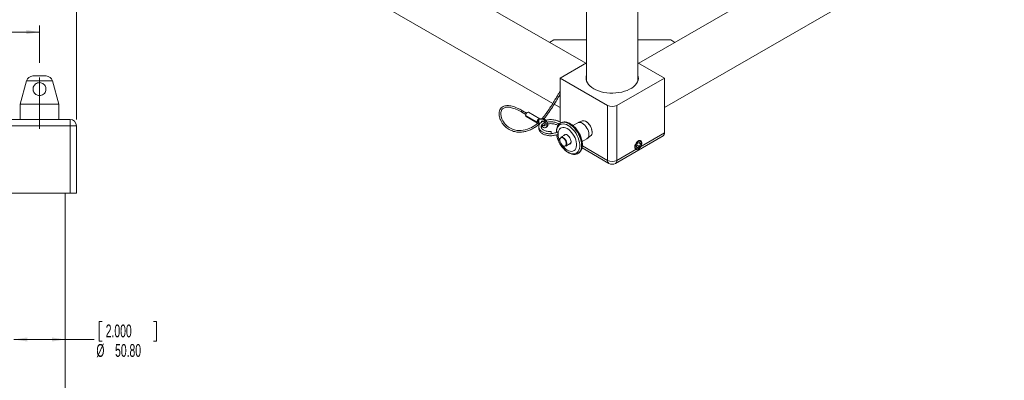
# Model space of a CAD drawing. Header units: millimetres. Extents: x 0 to 1118, y 0 to 864.
# Tile 20 of 26: x 725 to 968, y 443 to 532. Entities that reach past the tile are written whole.
import ezdxf

# ---------------------------------------------------------------- set-up
doc = ezdxf.new("R2010")
doc.units = ezdxf.units.MM
doc.linetypes.add('CENTERX2', pattern=[20.32, 12.7, -2.54, 2.54, -2.54])
doc.styles.add('SLDTEXTSTYLE3', font='TXT', dxfattribs={"width": 0.605})
doc.dimstyles.new('SLDDIMSTYLE0', dxfattribs={"dimtxt": 3.175, "dimasz": 3.302, "dimexe": 0, "dimexo": 0.0625, "dimgap": 0.79375, "dimtad": 0, "dimtih": 1, "dimtoh": 1, "dimlfac": 4, "dimrnd": 1e-09, "dimzin": 4, "dimdsep": 46, "dimtxsty": 'SLDTEXTSTYLE3', "dimsah": 1, "dimcen": 0.09, "dimadec": 0, "dimazin": 1, "dimtfac": 1, "dimtofl": 0, "dimtmove": 0, "dimatfit": 3, "dimfxl": 1, "dimfrac": 2, "dimtolj": 1, "dimtzin": 12, "dimarcsym": 0})
doc.dimstyles.new('SLDDIMSTYLE3', dxfattribs={"dimtxt": 3.175, "dimasz": 3.302, "dimexe": 0, "dimexo": 0.0625, "dimgap": 0.79375, "dimtad": 0, "dimtih": 1, "dimtoh": 1, "dimlfac": 4, "dimrnd": 1e-09, "dimzin": 4, "dimdsep": 46, "dimtxsty": 'SLDTEXTSTYLE3', "dimsah": 1, "dimcen": 0.09, "dimadec": 0, "dimazin": 1, "dimtfac": 1, "dimtofl": 0, "dimtmove": 0, "dimatfit": 3, "dimfxl": 1, "dimfrac": 2, "dimtolj": 1, "dimtzin": 12, "dimarcsym": 0})

# ---------------------------------------------------------------- blocks, each defined once
blk = doc.blocks.new('_D_13')
at = {"color": 7, "linetype": 'Continuous', "lineweight": 0}
for p, q in [((745.13, 457.68), (744.4, 457.68)), ((744.4, 457.68), (744.4, 452.81)), ((757.86, 457.68), (758.59, 457.68)), ((758.59, 457.68), (758.59, 452.81)), ((723.32, 453.2), (736.02, 453.2)), ((736.02, 453.2), (743.14, 453.2)), ((744.4, 452.81), (745.13, 452.81)), ((758.59, 452.81), (757.86, 452.81))]:
    blk.add_line(p, q, dxfattribs=at)
for points in [[(723.32, 453.2), (726.62, 452.69), (726.62, 453.7)], [(736.02, 453.2), (732.72, 453.7), (732.72, 452.69)]]:
    blk.add_solid(points, dxfattribs=at)
at = {"color": 7, "linetype": 'Continuous', "lineweight": 0, "char_height": 3.175, "attachment_point": 1, "style": 'SLDTEXTSTYLE3'}
for s, insert in [('2.000', (746.04, 456.9)), ('%%c', (743.72, 452.07)), ('50.80', (748.35, 452.07))]:
    blk.add_mtext(s, dxfattribs=dict(at, insert=insert))
blk = doc.blocks.new('_D_14')
at = {"color": 7, "linetype": 'Continuous', "lineweight": 0}
for p, q in [((548.42, 521.55), (548.42, 530.87)), ((548.42, 529.27), (632.37, 529.27)), ((729.67, 529.27), (645.71, 529.27)), ((729.67, 521.69), (729.67, 530.87))]:
    blk.add_line(p, q, dxfattribs=at)
for points in [[(548.42, 529.27), (551.72, 528.76), (551.72, 529.78)], [(729.67, 529.27), (726.37, 529.78), (726.37, 528.76)]]:
    blk.add_solid(points, dxfattribs=at)
at = {"color": 7, "linetype": 'Continuous', "lineweight": 0, "insert": (632.37, 530.93), "char_height": 3.175, "attachment_point": 1, "style": 'SLDTEXTSTYLE3'}
blk.add_mtext('725.00', dxfattribs=at)
blk = doc.blocks.new('_D_15')
at = {"color": 7, "linetype": 'Continuous', "lineweight": 0}
for p, q in [((539.29, 507.67), (539.29, 545.4)), ((539.29, 543.8), (632.37, 543.8)), ((738.79, 543.8), (645.71, 543.8)), ((738.79, 507.67), (738.79, 545.4))]:
    blk.add_line(p, q, dxfattribs=at)
for points in [[(539.29, 543.8), (542.6, 543.3), (542.6, 544.31)], [(738.79, 543.8), (735.49, 544.31), (735.49, 543.3)]]:
    blk.add_solid(points, dxfattribs=at)
at = {"color": 7, "linetype": 'Continuous', "lineweight": 0, "insert": (632.37, 545.46), "char_height": 3.175, "attachment_point": 1, "style": 'SLDTEXTSTYLE3'}
blk.add_mtext('798.00', dxfattribs=at)

msp = doc.modelspace()

# ---------------------------------------------------------------- linework, layer by layer
at = {"color": 7, "linetype": 'Continuous', "lineweight": 15}
for p, q in [((884.2286, 510.5689), (1063.1241, 613.8431)), ((864.9739, 604.3461), (864.9739, 517.1825)), ((877.6739, 517.1825), (877.6739, 604.3461)), ((748.0286, 574.296), (856.6155, 511.6102)), ((954.7344, 565.9353), (877.8791, 521.5677)), ((864.7686, 521.5677), (838.5405, 536.7089)), ((855.826, 526.7302), (856.8561, 527.3249)), ((856.8561, 527.3249), (864.9739, 527.3249)), ((877.6739, 527.3249), (885.7916, 527.3249)), ((885.7916, 527.3249), (886.8217, 526.7302)), ((858.4192, 517.9023), (864.9739, 521.6862)), ((877.6739, 521.6862), (884.2286, 517.9023)), ((726.4585, 517.1997), (724.9055, 511.4042)), ((728.0281, 518.4042), (731.308, 518.4042)), ((734.4305, 511.4042), (732.8776, 517.1997)), ((858.4192, 517.9023), (870.2013, 511.1006)), ((858.4192, 506.9904), (858.4192, 517.9023)), ((872.4464, 511.1006), (884.2286, 517.9023)), ((877.7344, 517.3919), (877.6739, 517.6014)), ((884.2286, 517.9023), (884.2286, 504.2967)), ((724.9055, 511.4042), (724.9055, 507.6542)), ((724.9055, 511.4042), (734.4305, 511.4042)), ((734.4305, 507.6542), (734.4305, 511.4042)), ((848.9502, 509.4561), (849.9496, 508.8791)), ((850.148, 509.2229), (849.1486, 509.7998)), ((850.6101, 509.4133), (853.4164, 507.7932)), ((856.9598, 511.4114), (858.4192, 510.5689)), ((870.2013, 497.495), (870.2013, 511.1006)), ((872.4464, 511.1006), (872.4464, 497.495)), ((720.543, 507.6542), (737.2055, 507.6542)), ((737.2055, 507.6542), (737.2055, 506.0667)), ((852.7152, 507.0464), (849.9088, 508.6664)), ((849.9439, 508.6462), (849.9088, 508.6259)), ((849.9088, 508.6259), (852.7152, 507.0059)), ((850.0318, 508.3734), (852.8381, 506.7534)), ((852.7152, 507.0464), (852.926, 507.1681)), ((852.926, 507.1276), (852.7152, 507.0059)), ((852.8909, 507.1478), (852.926, 507.1276)), ((853.1807, 507.6572), (853.4164, 507.7932)), ((853.1807, 507.6572), (853.8743, 507.731)), ((853.1807, 507.5323), (853.1807, 507.6572)), ((853.1807, 507.0574), (853.1807, 507.5323)), ((853.1807, 506.9325), (853.1807, 507.0574)), ((853.4477, 506.5958), (853.1807, 506.9325)), ((853.4164, 507.7932), (854.11, 507.8671)), ((853.8743, 507.731), (854.11, 507.8671)), ((858.4763, 506.7104), (858.529, 506.7423)), ((858.6131, 506.7909), (858.529, 506.7423)), ((862.797, 506.837), (861.6101, 506.1518)), ((863.8558, 507.2854), (862.885, 506.8805)), ((864.8717, 507.1236), (864.8467, 507.1381)), ((737.2055, 506.0667), (720.543, 506.0667)), ((737.2055, 489.4042), (737.2055, 506.0667)), ((738.793, 506.0667), (737.2055, 506.0667)), ((738.793, 506.0667), (738.793, 489.4042)), ((854.8985, 505.6157), (855.1342, 505.7518)), ((856.2269, 504.5835), (856.2269, 504.6332)), ((856.2269, 504.0817), (856.2269, 504.5835)), ((866.3646, 504.5087), (866.3646, 504.5377)), ((878.1611, 500.794), (884.2286, 504.2967)), ((859.7142, 503.8595), (858.6113, 503.2228)), ((860.9587, 501.7037), (861.0313, 501.7567)), ((861.0313, 501.7567), (861.0851, 501.8151)), ((863.8918, 502.199), (865.0789, 502.8843)), ((865.1605, 502.9388), (865.9967, 503.5769)), ((872.1176, 496.7681), (883.8997, 503.5698)), ((878.0314, 501.9745), (877.5211, 501.6799)), ((877.8445, 501.8667), (878.2865, 501.6115)), ((878.2865, 501.6115), (878.0314, 501.9745)), ((859.8558, 501.067), (860.9587, 501.7037)), ((859.9284, 501.1201), (859.8558, 501.067)), ((862.9466, 499.2842), (862.9813, 499.3049)), ((863.8615, 500.6179), (870.5302, 496.7681)), ((872.4464, 497.495), (877.3913, 500.3496)), ((877.5211, 501.6799), (877.2659, 501.0223)), ((877.2659, 501.0223), (877.5211, 500.6593)), ((877.3843, 501.3274), (878.0314, 500.9539)), ((877.5211, 500.6593), (878.0314, 500.9539)), ((878.0314, 500.9539), (878.2865, 501.6115)), ((862.8625, 499.2356), (862.9466, 499.2842)), ((862.9093, 499.2638), (862.8625, 499.2356)), ((737.2055, 489.4042), (720.543, 489.4042)), ((736.018, 378.9042), (736.018, 489.4042)), ((738.793, 489.4042), (737.2055, 489.4042))]:
    msp.add_line(p, q, dxfattribs=at)
at = {"color": 7, "linetype": 'CENTERX2', "lineweight": 0}
msp.add_line((729.668, 505.3001), (729.668, 520.0892), dxfattribs=at)
at = {"color": 9, "linetype": 'Continuous', "lineweight": 15}
for p, q in [((732.8776, 517.1997), (726.4585, 517.1997)), ((863.9412, 501.1088), (870.2013, 497.495))]:
    msp.add_line(p, q, dxfattribs=at)
at = {"color": 7, "linetype": 'Continuous', "lineweight": 15, "flags": 128}
for points in [[(864.9739, 518.6221), (864.9209, 518.4437), (864.8554, 518.0109), (864.8772, 517.5767), (864.9863, 517.1468), (865.1811, 516.7272), (865.4589, 516.3235), (865.8161, 515.9411), (866.2477, 515.5852), (866.748, 515.2607), (867.3102, 514.9719), (867.9266, 514.7227), (868.589, 514.5165), (869.2884, 514.3561), (870.0153, 514.2437), (870.7599, 514.1807), (871.5121, 514.1681), (872.2618, 514.2059), (872.9987, 514.2938), (873.7131, 514.4304), (874.3951, 514.614), (875.0356, 514.8421), (875.6259, 515.1116), (876.1581, 515.4188), (876.6248, 515.7595), (877.0199, 516.1293), (877.3379, 516.523), (877.5746, 516.9354), (877.7268, 517.3608), (877.7924, 517.7936), (877.7705, 518.2279), (877.6739, 518.6221)], [(864.9739, 517.6014), (864.9209, 517.423), (864.9133, 517.3919)], [(852.9157, 506.7386), (852.5559, 506.437), (852.1673, 506.1501), (851.8, 505.9106), (851.3888, 505.6765), (850.9402, 505.4605), (850.3875, 505.2434), (849.8054, 505.0648), (849.3057, 504.9626), (848.8028, 504.9094), (848.3199, 504.8979), (847.7171, 504.9458), (847.1898, 505.0499), (846.6489, 505.2241), (846.1363, 505.461), (845.6569, 505.7572), (845.2278, 506.0978), (844.8671, 506.4553), (844.5611, 506.8287), (844.2662, 507.2805), (844.0071, 507.8146), (843.8257, 508.3965), (843.754, 508.9586), (843.7842, 509.4056), (843.9207, 509.8476), (844.0527, 510.0716), (844.2125, 510.254), (844.5348, 510.4795), (844.8646, 510.603), (845.0932, 510.6486), (845.3788, 510.6722), (845.7322, 510.6616), (846.1645, 510.6011), (846.6895, 510.4749), (847.3198, 510.2601), (848.062, 509.9169), (848.9534, 509.4544), (848.9534, 509.4544)], [(848.9502, 509.4561), (848.9502, 509.4561), (848.9198, 509.4911), (848.9091, 509.5469), (848.9198, 509.6151), (848.9502, 509.6852), (848.9957, 509.7466), (849.0494, 509.79), (849.1031, 509.8086), (849.1486, 509.7998)], [(850.6101, 509.4133), (850.5115, 509.4324), (850.3986, 509.4084), (850.2801, 509.3433), (850.1656, 509.2422), (850.0641, 509.1131), (849.9835, 508.9663), (849.9304, 508.8134), (849.9088, 508.6664)], [(853.4164, 507.7932), (853.3179, 507.8123), (853.2049, 507.7883), (853.0865, 507.7232), (852.9719, 507.6221), (852.8704, 507.4931), (852.7899, 507.3463), (852.7367, 507.1933), (852.7152, 507.0464)], [(852.7152, 507.0059), (852.7367, 506.8838), (852.7899, 506.7922), (852.8704, 506.7384), (852.9719, 506.7266), (853.0865, 506.7577), (853.2049, 506.8293), (853.2398, 506.858)], [(853.1807, 507.0574), (853.1362, 507.0262), (853.0918, 507.0058), (853.0493, 506.9974), (853.0107, 507.0012), (852.9778, 507.0171), (852.952, 507.0444), (852.9344, 507.0818), (852.926, 507.1276)], [(853.8171, 506.9275), (853.8499, 507.1113), (853.944, 507.2324), (854.0865, 507.2744), (854.2584, 507.2317), (854.4363, 507.11), (854.5962, 506.9257), (854.7165, 506.7038), (854.7811, 506.4741), (854.7811, 506.2678), (854.7165, 506.1127), (854.5962, 506.0297), (854.4363, 506.0301), (854.2584, 506.1138), (854.2386, 506.1278)], [(853.8743, 507.731), (854.0918, 507.7099), (854.3258, 507.6056), (854.5581, 507.4263), (854.7704, 507.1859), (854.9462, 506.9033), (855.0716, 506.6006), (855.1368, 506.3016), (855.1368, 506.0296), (855.0716, 505.8059), (854.9462, 505.648), (854.7704, 505.5684), (854.5581, 505.5731), (854.3258, 505.6619), (854.0918, 505.8279), (853.9992, 505.9157)], [(854.0982, 507.2742), (854.0856, 507.2474), (854.0528, 507.0635)], [(854.11, 507.8671), (854.3275, 507.846), (854.5615, 507.7417), (854.7938, 507.5623), (855.0061, 507.322), (855.1819, 507.0394), (855.3073, 506.7367), (855.3725, 506.4377), (855.3725, 506.1657), (855.3073, 505.942), (855.1819, 505.7841), (855.1342, 505.7518)], [(865.9967, 503.5769), (866.1348, 503.714), (866.2701, 503.9544), (866.3471, 504.2533), (866.3626, 504.5986), (866.3161, 504.9761), (866.2094, 505.3703), (866.0469, 505.7652), (865.8353, 506.1444), (865.5832, 506.4926), (865.3009, 506.7955), (865, 507.0406), (864.6928, 507.2179), (864.3919, 507.3202), (864.1097, 507.3433), (863.8575, 507.2862), (863.8558, 507.2854)], [(865.0789, 502.8843), (865.079, 502.8844), (865.2797, 503.0509), (865.4288, 503.287), (865.5206, 503.5835), (865.5516, 503.9291), (865.5206, 504.3106), (865.4288, 504.7131), (865.2797, 505.1214), (865.079, 505.5196), (864.8345, 505.8925), (864.5555, 506.2257), (864.2528, 506.5065), (863.938, 506.724)], [(857.9287, 503.8883), (857.9816, 503.4207), (858.0967, 502.9335), (858.2706, 502.4402), (858.4987, 501.9544), (858.7745, 501.4898), (859.0903, 501.0591), (859.4375, 500.6743), (859.8064, 500.3462), (860.1867, 500.0838), (860.5679, 499.8943), (860.9395, 499.7832), (861.291, 499.7534), (861.6127, 499.8057), (861.8957, 499.9388), (862.1322, 500.149), (862.3155, 500.4303), (862.4407, 500.775), (862.5041, 501.1735), (862.5041, 501.6148), (862.4407, 502.0865), (862.3155, 502.5757), (862.1322, 503.0687), (861.8957, 503.5519), (861.6127, 504.0118), (861.291, 504.4356), (860.9395, 504.8116), (860.5679, 505.1294), (860.1867, 505.3801), (859.8064, 505.5568), (859.4375, 505.6545), (859.0903, 505.6707), (858.7745, 505.6047), (858.4987, 505.4584), (858.2706, 505.236), (858.0967, 504.9435), (857.9816, 504.5891), (857.9287, 504.1827)], [(859.8079, 501.1596), (859.9224, 501.3256), (859.9757, 501.5547), (859.9634, 501.8286), (859.8865, 502.1249), (859.7513, 502.4197), (859.5686, 502.6891), (859.3534, 502.9112), (859.123, 503.0681), (858.8961, 503.1471), (858.6911, 503.1417), (858.5246, 503.0524), (858.4101, 502.8865), (858.3568, 502.6573), (858.3691, 502.3834), (858.446, 502.0871), (858.5812, 501.7923), (858.7638, 501.523), (858.979, 501.3008), (859.2094, 501.1439), (859.4363, 501.0649), (859.6413, 501.0703), (859.8079, 501.1596)], [(858.6113, 503.2228), (858.6188, 503.227), (858.8115, 503.2803), (859.0355, 503.2494), (859.2742, 503.1366), (859.5099, 502.9503), (859.7251, 502.7042), (859.9038, 502.4166), (860.0328, 502.1089), (860.1026, 501.8039), (860.1079, 501.5241), (860.0484, 501.2904), (859.9284, 501.1201)], [(860.2411, 503.7894), (860.0028, 503.8907), (859.7808, 503.9127), (859.5902, 503.8538), (859.4439, 503.7181), (859.4281, 503.6943)], [(859.6518, 503.8833), (859.5618, 503.7862), (859.5459, 503.7623)], [(859.5952, 503.7908), (859.7285, 503.9042), (859.7314, 503.9058)], [(859.8738, 503.9132), (859.7217, 503.8637), (859.7142, 503.8595)], [(860.2186, 503.8024), (860.4627, 503.6244), (860.6901, 503.3843), (860.8854, 503.0986), (861.0352, 502.7866), (861.1294, 502.4696), (861.1615, 502.1692), (861.1294, 501.9059), (861.0352, 501.6977), (860.8854, 501.5587), (860.6901, 501.4984), (860.6015, 501.4975)], [(877.7762, 500.2962), (877.5377, 500.1964), (877.317, 500.1797), (877.1302, 500.2473), (876.9914, 500.3943), (876.9108, 500.6097), (876.8944, 500.8775), (876.9434, 501.1779), (877.0541, 501.4886), (877.2184, 501.7866), (877.4241, 502.0498), (877.6559, 502.2586), (877.8966, 502.3975), (878.1284, 502.4564), (878.334, 502.4307), (878.4983, 502.3224), (878.6091, 502.1395), (878.658, 501.8956), (878.6416, 501.6088), (878.561, 501.3004), (878.4222, 500.9931), (878.2355, 500.7099), (878.0147, 500.4717), (877.7762, 500.2962)], [(878.1611, 500.794), (878.3292, 501.0488), (878.4513, 501.3258), (878.5173, 501.6022), (878.5217, 501.8548), (878.4642, 502.0627), (878.3494, 502.2086), (878.1871, 502.2804), (877.9906, 502.2722), (877.7762, 502.1845), (877.5619, 502.0247), (877.3654, 501.8061), (877.203, 501.5468), (877.0883, 501.2684), (877.0307, 500.9941), (877.0351, 500.7465), (877.1011, 500.5464), (877.2233, 500.4103), (877.3913, 500.3496)], [(860.7904, 501.6065), (860.8192, 501.6083), (860.9481, 501.6378)], [(861.0075, 501.6954), (860.8956, 501.6468), (860.8397, 501.635)]]:
    msp.add_lwpolyline(points, dxfattribs=at)
at = {"color": 9, "linetype": 'Continuous', "lineweight": 15, "flags": 128}
for points in [[(858.529, 506.7423), (858.6889, 506.8219), (859.0389, 506.9224), (859.4227, 506.9429), (859.8324, 506.8828), (860.2596, 506.7435), (860.6957, 506.5278)], [(860.7799, 506.5763), (860.3437, 506.7921), (859.9165, 506.9314), (859.5068, 506.9915), (859.1231, 506.971), (858.773, 506.8705), (858.6131, 506.7909)], [(860.432, 499.5112), (860.8613, 499.3005), (861.2809, 499.1689), (861.6816, 499.1192), (862.0543, 499.1525), (862.3908, 499.2681), (862.6836, 499.4635), (862.9261, 499.7342), (863.1128, 500.0742), (863.2397, 500.4759), (863.3038, 500.9304), (863.3038, 501.4274), (863.2397, 501.9559), (863.1128, 502.5041), (862.9261, 503.0597), (862.6836, 503.6104), (862.3908, 504.1438), (862.0543, 504.6479), (861.6816, 505.1116), (861.2809, 505.5245), (860.8613, 505.8774), (860.432, 506.1623), (860.0028, 506.3729), (859.5832, 506.5046), (859.1825, 506.5543), (858.8097, 506.521), (858.4732, 506.4053), (858.1805, 506.21), (857.938, 505.9393), (857.7512, 505.5993), (857.6244, 505.1976), (857.5602, 504.7431), (857.5526, 504.4444)], [(860.6957, 506.5278), (861.1319, 506.24), (861.5591, 505.886), (861.9688, 505.4731), (862.3525, 505.0095), (862.7026, 504.5049), (863.0117, 503.9694), (863.2738, 503.4139), (863.4833, 502.8498), (863.6361, 502.2885), (863.7291, 501.7415), (863.7603, 501.2199), (863.7291, 500.7343), (863.6361, 500.2945), (863.4833, 499.9097), (863.2738, 499.5875), (863.0117, 499.3346), (862.9093, 499.2638)], [(862.9813, 499.3049), (863.0959, 499.3831), (863.3579, 499.6361), (863.5675, 499.9582), (863.7203, 500.3431), (863.8132, 500.7828), (863.8444, 501.2684), (863.8132, 501.7901), (863.7203, 502.3371), (863.5675, 502.8984), (863.3579, 503.4625), (863.0959, 504.018), (862.7867, 504.5535), (862.4367, 505.0581), (862.0529, 505.5216), (861.6432, 505.9346), (861.216, 506.2885), (860.7799, 506.5763)]]:
    msp.add_lwpolyline(points, dxfattribs=at)
at = {"color": 7, "linetype": 'Continuous', "lineweight": 15}
for centre, radius, start, end in [((728.0281, 516.7792), 1.625, 90, 165), ((731.308, 516.7792), 1.625, 15, 90), ((871.3239, 513.2671), 2.44, 242.609672, 297.390328), ((737.2055, 506.0667), 1.5875, 360, 90), ((850.1912, 508.6072), 0.283, 176.208843, 235.714423), ((853.3632, 507.1335), 0.4386, 114.596998, 175.476932), ((863.2695, 505.791), 1.1478, 54.382423, 114.307119), ((863.1316, 504.3951), 3.2362, 2.524322, 57.475678), ((854.7942, 506.6675), 0.5144, 233.84934, 264.397911), ((857.6143, 504.0355), 0.3471, 334.910849, 25.089151), ((883.4734, 504.2005), 0.7612, 304.056351, 7.25583), ((857.7427, 504.0337), 0.218, 331.704834, 359.11741), ((859.851, 503.3629), 0.573, 50.083462, 149.560275), ((860.6047, 502.0994), 0.565, 276.899004, 9.751773), ((871.3239, 499.6614), 2.44, 242.609672, 297.390328), ((871.3239, 498.143), 1.5875, 240.002688, 299.997312)]:
    msp.add_arc(centre, radius, start, end, dxfattribs=at)
at = {"color": 9, "linetype": 'Continuous', "lineweight": 15}
for centre, radius, start, end in [((863.8576, 504.8365), 6.332, 188.668889, 237.248696), ((870.9565, 497.3988), 0.7612, 172.74417, 235.943649), ((871.6912, 497.3988), 0.7612, 304.056351, 7.25583)]:
    msp.add_arc(centre, radius, start, end, dxfattribs=at)
at = {"color": 7, "linetype": 'Continuous', "lineweight": 15}
for points, knots in [([(728.0978, 514.8472), (728.0802, 515.0136), (728.0452, 515.3469), (728.1982, 515.8507), (728.4905, 516.2763), (728.9028, 516.5916), (729.4085, 516.7638), (729.9517, 516.7592), (730.4612, 516.5778), (730.884, 516.2404), (731.169, 515.7861), (731.2875, 515.2864), (731.2519, 514.7907), (731.062, 514.3092), (730.6992, 513.8842), (730.1894, 513.6048), (729.6446, 513.5278), (729.1614, 513.6136), (728.7411, 513.8221), (728.3812, 514.1595), (728.1751, 514.5249), (728.1148, 514.7761), (728.0978, 514.8472)], [0, 0, 0, 0, 0.05097381, 0.1021227, 0.14999211, 0.19899953, 0.25093981, 0.30286416, 0.35390892, 0.40583853, 0.45776163, 0.50650666, 0.55455639, 0.60779404, 0.66798553, 0.72827826, 0.77984539, 0.824506, 0.8692971, 0.91945024, 0.97721005, 1, 1, 1, 1]), ([(858.4192, 514.5714), (858.3519, 514.4633), (858.1343, 514.1138), (857.7684, 513.5102), (857.2427, 512.6404), (856.6308, 511.6293), (855.9286, 510.502), (855.2452, 509.4768), (854.6132, 508.5979), (854.1917, 508.0883), (853.9989, 507.8552)], [0, 0, 0, 0, 0.04932656, 0.15954629, 0.28033402, 0.4520077, 0.62407942, 0.78946866, 0.90371284, 1, 1, 1, 1]), ([(854.4572, 507.7912), (854.5833, 507.9428), (854.9124, 508.3385), (855.3954, 509.0054), (855.9614, 509.828), (856.5372, 510.723), (857.1467, 511.7097), (857.7393, 512.6914), (858.1667, 513.4092), (858.388, 513.7666), (858.4192, 513.817)], [0, 0, 0, 0, 0.069846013, 0.182328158, 0.315303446, 0.469574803, 0.629722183, 0.817936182, 0.974324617, 1, 1, 1, 1]), ([(849.1458, 509.8013), (848.8418, 509.9627), (848.2958, 510.2524), (847.5304, 510.6181), (846.8704, 510.8444), (846.32, 510.9826), (845.863, 511.0548), (845.4368, 511.0783), (845.0044, 511.0503), (844.5356, 510.9346), (844.0745, 510.6916), (843.6814, 510.2885), (843.4357, 509.7657), (843.3496, 509.2449), (843.3585, 508.7479), (843.4309, 508.299), (843.5612, 507.8516), (843.7234, 507.4553), (843.9182, 507.0792), (844.1498, 506.71), (844.4627, 506.2997), (844.8667, 505.8734), (845.3511, 505.4729), (845.8722, 505.1399), (846.4094, 504.8809), (846.952, 504.6927), (847.6755, 504.5288), (848.4278, 504.4783), (849.1865, 504.5471), (849.6898, 504.6419), (850.1495, 504.7485), (850.6106, 504.8902), (851.097, 505.0865), (851.5996, 505.334), (852.0917, 505.6186), (852.5461, 505.9255), (852.9899, 506.2678), (853.2708, 506.5255), (853.4054, 506.6491)], [0, 0, 0, 0, 0.0543076, 0.09751792, 0.1318779, 0.15917387, 0.18086351, 0.19818089, 0.21879131, 0.23962699, 0.26174144, 0.2856232, 0.31244514, 0.33921016, 0.35904379, 0.38247592, 0.40325215, 0.4242519, 0.44143008, 0.46069032, 0.4825655, 0.50959792, 0.53723538, 0.5643243, 0.59120597, 0.61828004, 0.64575744, 0.70159649, 0.73852045, 0.77310644, 0.80097041, 0.82808418, 0.86086747, 0.89623035, 0.92359756, 0.9502697, 0.97615413, 1, 1, 1, 1]), ([(854.247, 507.2263), (854.0985, 507.1452), (853.8135, 506.9895), (853.5088, 506.7058), (853.3003, 506.408), (853.1859, 506.1008), (853.1597, 505.7783), (853.2242, 505.4631), (853.4218, 505.0712), (853.8497, 504.6561), (854.4638, 504.3534), (855.057, 504.1806), (855.5721, 504.1002), (855.9744, 504.0709), (856.1893, 504.0837), (856.227, 504.0859)], [0, 0, 0, 0, 0.08434931, 0.16187047, 0.23162397, 0.29961119, 0.36582071, 0.4328383, 0.50135042, 0.63439013, 0.76153186, 0.83275027, 0.91069469, 0.98433573, 1, 1, 1, 1]), ([(856.227, 504.6394), (856.0767, 504.6371), (855.7442, 504.6321), (855.2573, 504.7032), (854.7958, 504.8275), (854.414, 504.9919), (854.1219, 505.1774), (853.9208, 505.3656), (853.7569, 505.6036), (853.693, 505.8824), (853.8146, 506.2256), (854.1411, 506.5625), (854.502, 506.729), (854.6675, 506.8053)], [0, 0, 0, 0, 0.07018171, 0.15529627, 0.2362048, 0.31510855, 0.38941139, 0.45760136, 0.52005505, 0.64369885, 0.77227664, 0.89557822, 1, 1, 1, 1]), ([(858.633, 506.8359), (858.63, 506.8387), (858.5506, 506.9133), (858.3788, 507.0248), (858.1252, 507.1711), (857.8141, 507.3132), (857.3994, 507.4545), (856.8839, 507.5651), (856.3569, 507.6186), (855.8413, 507.6177), (855.3427, 507.5719), (855.0311, 507.4936), (854.8792, 507.4554)], [0, 0, 0, 0, 0.00375057, 0.09885373, 0.17207154, 0.24864023, 0.37250688, 0.50814794, 0.63630965, 0.75383556, 0.87993359, 1, 1, 1, 1]), ([(855.2044, 506.9656), (855.3142, 506.9891), (855.5955, 507.0493), (856.0829, 507.0745), (856.6192, 507.0447), (857.1085, 506.9582), (857.5457, 506.8265), (857.9204, 506.6672), (858.1034, 506.5323), (858.1875, 506.4704)], [0, 0, 0, 0, 0.10747079, 0.27529696, 0.43680607, 0.5880519, 0.72672468, 0.87437948, 1, 1, 1, 1]), ([(855.3437, 506.5385), (855.4078, 506.5518), (855.644, 506.6008), (856.0836, 506.6199), (856.6187, 506.5911), (857.1096, 506.5049), (857.5418, 506.3711), (857.8263, 506.2618), (857.9378, 506.1854), (857.946, 506.1798)], [0, 0, 0, 0, 0.07437736, 0.27390632, 0.46592492, 0.64574148, 0.8106099, 0.98615707, 1, 1, 1, 1]), ([(858.472, 506.6961), (858.4175, 506.6636), (858.2579, 506.5685), (858.041, 506.3394), (857.8254, 506.0224), (857.664, 505.6497), (857.5589, 505.2278), (857.5093, 504.8165), (857.5204, 504.5368), (857.5249, 504.4233)], [0, 0, 0, 0, 0.0808425, 0.23682345, 0.39382633, 0.55408326, 0.71829278, 0.88566008, 1, 1, 1, 1]), ([(860.9783, 506.596), (860.9017, 506.6382), (860.6803, 506.7603), (860.3108, 506.9096), (859.8775, 507.0148), (859.4568, 507.0413), (859.0638, 506.9836), (858.7625, 506.885), (858.6118, 506.7823), (858.5653, 506.7506)], [0, 0, 0, 0, 0.09061753, 0.26177097, 0.43288286, 0.60209235, 0.76752741, 0.92831153, 1, 1, 1, 1]), ([(853.2017, 505.6464), (853.2011, 505.6447), (853.1634, 505.5435), (853.1661, 505.3231), (853.2225, 505.0099), (853.4228, 504.6172), (853.8494, 504.2026), (854.4639, 503.8993), (855.0569, 503.7276), (855.5722, 503.6437), (856.0985, 503.6179), (856.6055, 503.6436), (857.0999, 503.7192), (857.5622, 503.8335), (857.8325, 503.9507), (857.9556, 504.004)], [0, 0, 0, 0, 0.00123974, 0.0704965, 0.14059852, 0.21226386, 0.35142663, 0.48441996, 0.55891614, 0.64044789, 0.7174782, 0.78804724, 0.85981089, 0.93621402, 1, 1, 1, 1]), ([(853.7914, 505.6047), (853.8068, 505.6627), (853.8523, 505.8334), (854.1671, 506.108), (854.524, 506.3146), (854.7545, 506.3863), (854.7813, 506.3947)], [0, 0, 0, 0, 0.20231811, 0.59554531, 0.95293398, 1, 1, 1, 1]), ([(857.795, 504.5313), (857.777, 504.5222), (857.6498, 504.4583), (857.3567, 504.3531), (856.8878, 504.24), (856.4909, 504.1811), (856.2647, 504.1851), (856.2269, 504.1857)], [0, 0, 0, 0, 0.04199863, 0.2968956, 0.59848594, 0.9328996, 1, 1, 1, 1]), ([(857.6028, 504.4525), (857.6027, 504.4558), (857.6022, 504.4931), (857.6146, 504.5485), (857.6455, 504.5986), (857.6913, 504.6093), (857.7467, 504.579), (857.8067, 504.5065), (857.8631, 504.3972), (857.9042, 504.2796), (857.9203, 504.2044), (857.9265, 504.1757)], [0, 0, 0, 0, 0.01127312, 0.13109883, 0.25074683, 0.3732918, 0.50195298, 0.63701, 0.77622567, 0.91464368, 1, 1, 1, 1]), ([(857.6998, 504.5735), (857.6975, 504.5731), (857.6825, 504.5707), (857.6651, 504.5382), (857.6593, 504.4925), (857.6568, 504.4729)], [0, 0, 0, 0, 0.09321243, 0.61014215, 1, 1, 1, 1]), ([(857.9265, 504.1757), (857.9267, 504.1757), (857.9273, 504.1757), (857.9281, 504.1772), (857.9285, 504.1797), (857.9286, 504.1819), (857.9287, 504.1827)], [0, 0, 0, 0, 0.15789795, 0.367391, 0.7554633, 1, 1, 1, 1]), ([(862.9827, 499.3173), (863.0385, 499.3496), (863.2002, 499.4431), (863.4204, 499.67), (863.6391, 499.9837), (863.8033, 500.3537), (863.9134, 500.772), (863.966, 501.2343), (863.9595, 501.7314), (863.8943, 502.2529), (863.7721, 502.7881), (863.596, 503.3272), (863.3698, 503.8605), (863.0976, 504.3789), (862.7844, 504.8736), (862.4355, 505.3356), (862.0567, 505.7573), (861.6537, 506.1297), (861.2909, 506.4066), (861.063, 506.5446), (860.9783, 506.596)], [0, 0, 0, 0, 0.02886919, 0.08369261, 0.13881719, 0.1950524, 0.25267842, 0.31144059, 0.37083421, 0.43040598, 0.48989596, 0.54925649, 0.60850624, 0.66769215, 0.72687212, 0.78609808, 0.84542435, 0.90491569, 0.96463021, 1, 1, 1, 1]), ([(857.5816, 503.8536), (857.5862, 503.8158), (857.6122, 503.6047), (857.7155, 503.2057), (857.8908, 502.6679), (858.1209, 502.1349), (858.3953, 501.6177), (858.7108, 501.1248), (859.0617, 500.6648), (859.4421, 500.246), (859.8462, 499.8758), (860.2679, 499.5613), (860.7009, 499.3089), (861.1386, 499.1251), (861.5728, 499.0159), (861.9945, 498.9846), (862.3896, 499.0373), (862.7002, 499.1358), (862.859, 499.2417), (862.9127, 499.2775)], [0, 0, 0, 0, 0.01394623, 0.07786098, 0.14163639, 0.20529516, 0.26888877, 0.33247987, 0.3961231, 0.45987826, 0.52381476, 0.58799422, 0.65244936, 0.71713526, 0.78173162, 0.84565084, 0.90818255, 0.96895911, 1, 1, 1, 1]), ([(857.9265, 503.9002), (857.9222, 503.8911), (857.9095, 503.8643), (857.8773, 503.8473), (857.8279, 503.8626), (857.7894, 503.9068), (857.7699, 503.9293)], [0, 0, 0, 0, 0.13837352, 0.40986949, 0.69968122, 1, 1, 1, 1]), ([(857.8142, 503.9471), (857.8262, 503.9322), (857.8547, 503.8969), (857.8785, 503.8928), (857.8921, 503.8904)], [0, 0, 0, 0, 0.42378779, 1, 1, 1, 1]), ([(857.9241, 503.9102), (857.9241, 503.9099), (857.9236, 503.9067), (857.9251, 503.9033), (857.9265, 503.9002)], [0, 0, 0, 0, 0.09250372, 1, 1, 1, 1]), ([(857.9287, 503.8883), (857.9286, 503.8896), (857.9284, 503.8922), (857.9279, 503.8957), (857.9272, 503.8985), (857.9267, 503.8997), (857.9265, 503.9002)], [0, 0, 0, 0, 0.34702293, 0.69635285, 0.87083609, 1, 1, 1, 1]), ([(877.3913, 500.3496), (877.4667, 500.353), (877.6175, 500.3597), (877.8743, 500.5058), (878.0593, 500.6691), (878.1468, 500.7764), (878.1611, 500.794)], [0, 0, 0, 0, 0.31324633, 0.62648809, 0.93890842, 1, 1, 1, 1])]:
    msp.add_open_spline(points, degree=3, knots=knots, dxfattribs=at)

# ---------------------------------------------------------------- dimensions: what is measured, and where the dimension line sits
at = {"color": 7, "linetype": 'Continuous', "lineweight": 0}
for base, p1, p2, picture, middle in [((738.793, 543.8042), (539.293, 506.0667), (738.793, 506.0667), '_D_15', (639.043, 543.8042)), ((729.668, 529.2712), (548.418, 519.952), (729.668, 520.0892), '_D_14', (639.043, 529.2712))]:
    dim = msp.add_linear_dim(base=base, p1=p1, p2=p2, dimstyle='SLDDIMSTYLE0', dxfattribs=at)
    dim.commit()
    dim.dimension.update_dxf_attribs({"geometry": picture, "text_midpoint": middle, "dimtype": 160})
dim = msp.add_linear_dim(base=(736.018, 453.1963), p1=(723.318, 503.4042), p2=(736.018, 503.4042), text='%%c<>', dimstyle='SLDDIMSTYLE3', dxfattribs=at)
dim.commit()
dim.dimension.update_dxf_attribs({"geometry": '_D_13', "text_midpoint": (751.493, 453.1963), "dimtype": 160})

doc.saveas('drawing.dxf')
